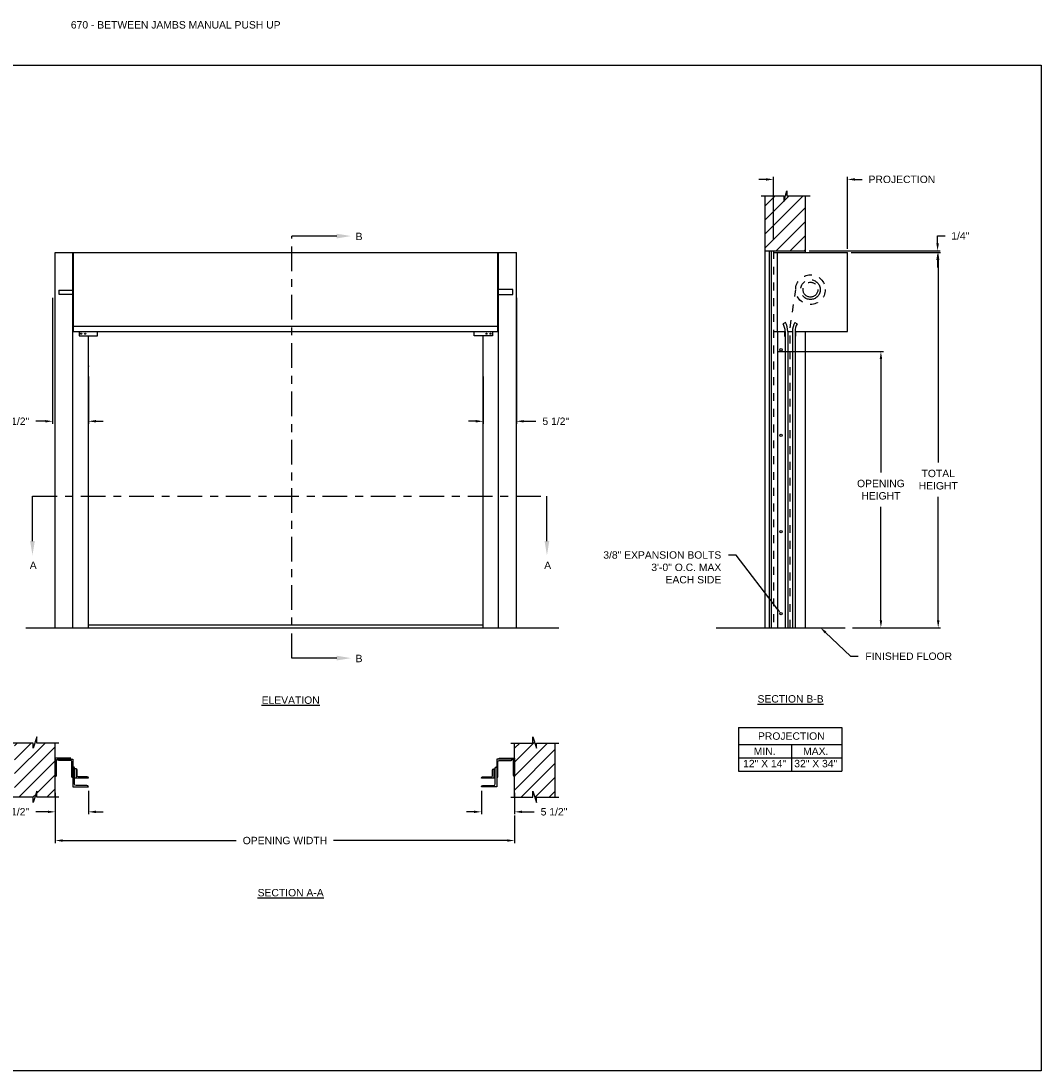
# Model space of a CAD drawing. Header units: inches. Extents: x 169.6 to 213.8, y 195 to 266.5.
# Tile 54 of 58: x 176.2 to 189.1, y 253.2 to 266.5. Entities that reach past the tile are written whole.
import ezdxf
from ezdxf import colors
from ezdxf.entities.mleader import LeaderData, LeaderLine
from ezdxf.math import Vec2, Vec3

# ---------------------------------------------------------------- set-up
doc = ezdxf.new("R2010")
doc.units = ezdxf.units.IN
doc.header["$LTSCALE"] = 0.25
doc.header["$MEASUREMENT"] = 0
for name, pattern in [('CENTER', [2, 1.25, -0.25, 0.25, -0.25]), ('HIDDEN', [0.375, 0.25, -0.125]), ('HIDDEN2', [0.1875, 0.125, -0.0625])]:
    doc.linetypes.add(name, pattern=pattern)
for name, color, linetype in [('ANNOTATIONS', 1, 'Continuous'), ('PUSH UP', 7, 'Continuous'), ('SECTION CUTS', 6, 'CENTER')]:
    doc.layers.add(name, color=color, linetype=linetype)
doc.styles.add('ARIAL', font='arial.ttf', dxfattribs={"height": 0.09375})
doc.styles.get("Standard").update_dxf_attribs({"font": 'romans.shx'})
doc.dimstyles.new('STANDARD$0', dxfattribs={"dimtxt": 0.09375, "dimasz": 0.09375, "dimexe": 0.03125, "dimexo": 0.046875, "dimgap": 0.09, "dimtad": 0, "dimtih": 1, "dimtoh": 1, "dimdec": 4, "dimzin": 0, "dimdsep": 46, "dimtxsty": 'ARIAL', "dimcen": 0.09, "dimadec": 0, "dimazin": 0, "dimtfac": 1, "dimtdec": 4, "dimtofl": 0, "dimtmove": 0, "dimatfit": 1, "dimfxl": 1, "dimtolj": 1, "dimtzin": 0, "dimarcsym": 0})
pattern_1 = [(45, (-17.07342, 2.0819), (-0.08838835, 0.08838835), [])]

# ---------------------------------------------------------------- blocks, each defined once
blk = doc.blocks.new('*D1')
at = {"layer": 'ANNOTATIONS', "color": 0, "lineweight": -2, "transparency": 16777216}
for p, q in [((185.748, 262.283), (187.094, 262.283)), ((187.062, 262.19), (187.062, 260.752)), ((187.062, 258.88), (187.062, 260.318)), ((186.701, 258.787), (187.094, 258.787))]:
    blk.add_line(p, q, dxfattribs=at)
at = {"layer": 'ANNOTATIONS', "color": 0, "transparency": 16777216}
for points in [[(187.047, 262.19), (187.078, 262.19), (187.062, 262.283)], [(187.047, 258.88), (187.078, 258.88), (187.062, 258.787)]]:
    blk.add_solid(points, dxfattribs=at)
at = {"layer": 'defpoints', "color": 0, "transparency": 16777216}
for p in [(185.701, 262.283), (187.062, 262.283), (186.654, 258.787)]:
    blk.add_point(p, dxfattribs=at)
at = {"layer": 'ANNOTATIONS', "color": 0, "transparency": 16777216, "insert": (187.062, 260.535), "char_height": 0.09375, "attachment_point": 5, "style": 'ARIAL'}
blk.add_mtext('\\A1;OPENING \\PHEIGHT', dxfattribs=at)
blk = doc.blocks.new('*D2')
at = {"layer": 'ANNOTATIONS', "color": 0, "lineweight": -2, "transparency": 16777216}
for p, q in [((186.686, 263.537), (187.819, 263.537)), ((187.788, 263.443), (187.788, 260.879)), ((187.788, 258.88), (187.788, 260.444)), ((186.701, 258.787), (187.819, 258.787))]:
    blk.add_line(p, q, dxfattribs=at)
at = {"layer": 'ANNOTATIONS', "color": 0, "transparency": 16777216}
for points in [[(187.772, 263.443), (187.803, 263.443), (187.788, 263.537)], [(187.772, 258.88), (187.803, 258.88), (187.788, 258.787)]]:
    blk.add_solid(points, dxfattribs=at)
at = {"layer": 'defpoints', "color": 0, "transparency": 16777216}
for p in [(186.639, 263.537), (186.654, 258.787), (187.788, 258.787)]:
    blk.add_point(p, dxfattribs=at)
at = {"layer": 'ANNOTATIONS', "color": 0, "transparency": 16777216, "insert": (187.788, 260.662), "char_height": 0.0938, "attachment_point": 5, "style": 'ARIAL'}
blk.add_mtext('\\A1;TOTAL\\PHEIGHT', dxfattribs=at)
blk = doc.blocks.new('*D12')
at = {"layer": 'ANNOTATIONS', "color": 0, "lineweight": -2, "transparency": 16777216}
for p, q in [((185.607, 264.464), (185.514, 264.464)), ((185.701, 263.699), (185.701, 264.495)), ((186.639, 263.584), (186.639, 264.495)), ((186.732, 264.464), (186.826, 264.464))]:
    blk.add_line(p, q, dxfattribs=at)
at = {"layer": 'ANNOTATIONS', "color": 0, "transparency": 16777216}
for points in [[(185.607, 264.479), (185.607, 264.448), (185.701, 264.464)], [(186.732, 264.479), (186.732, 264.448), (186.639, 264.464)]]:
    blk.add_solid(points, dxfattribs=at)
at = {"layer": 'defpoints', "color": 0, "transparency": 16777216}
for p in [(186.639, 264.464), (185.701, 263.652), (186.639, 263.537)]:
    blk.add_point(p, dxfattribs=at)
at = {"layer": 'ANNOTATIONS', "color": 0, "transparency": 16777216, "insert": (187.328, 264.464), "char_height": 0.09375, "attachment_point": 5, "style": 'ARIAL'}
blk.add_mtext('\\A1;PROJECTION', dxfattribs=at)
blk = doc.blocks.new('*D13')
at = {"layer": 'ANNOTATIONS', "color": 0, "lineweight": -2, "transparency": 16777216}
for p, q in [((176.605, 256.698), (176.605, 256.425)), ((177.025, 256.723), (177.025, 256.425)), ((176.511, 256.456), (176.358, 256.456)), ((177.119, 256.456), (177.212, 256.456))]:
    blk.add_line(p, q, dxfattribs=at)
at = {"layer": 'ANNOTATIONS', "color": 0, "transparency": 16777216}
for points in [[(176.511, 256.471), (176.511, 256.44), (176.605, 256.456)], [(177.119, 256.471), (177.119, 256.44), (177.025, 256.456)]]:
    blk.add_solid(points, dxfattribs=at)
at = {"layer": 'defpoints', "color": 0, "transparency": 16777216}
for p in [(176.605, 256.745), (177.025, 256.77), (176.605, 256.456)]:
    blk.add_point(p, dxfattribs=at)
at = {"layer": 'ANNOTATIONS', "color": 0, "transparency": 16777216, "insert": (176.105, 256.456), "char_height": 0.0938, "attachment_point": 5, "style": 'ARIAL'}
blk.add_mtext('\\A1;5 1/2"', dxfattribs=at)
blk = doc.blocks.new('*D14')
at = {"layer": 'ANNOTATIONS', "color": 0, "lineweight": -2, "transparency": 16777216}
for p, q in [((187.78, 263.653), (187.78, 263.748)), ((187.78, 263.748), (187.874, 263.748)), ((186.154, 263.559), (187.811, 263.559)), ((186.686, 263.537), (187.811, 263.537)), ((187.78, 263.443), (187.78, 263.349))]:
    blk.add_line(p, q, dxfattribs=at)
at = {"layer": 'ANNOTATIONS', "color": 0, "transparency": 16777216}
for points in [[(187.764, 263.653), (187.796, 263.653), (187.78, 263.559)], [(187.764, 263.443), (187.796, 263.443), (187.78, 263.537)]]:
    blk.add_solid(points, dxfattribs=at)
at = {"layer": 'defpoints', "color": 0, "transparency": 16777216}
for p in [(186.107, 263.559), (186.639, 263.537), (187.78, 263.559)]:
    blk.add_point(p, dxfattribs=at)
at = {"layer": 'ANNOTATIONS', "color": 0, "transparency": 16777216, "insert": (188.068, 263.748), "char_height": 0.0938, "attachment_point": 5, "style": 'ARIAL'}
blk.add_mtext('\\A1;1/4"', dxfattribs=at)
blk = doc.blocks.new('*D9')
at = {"layer": 'ANNOTATIONS', "color": 0, "lineweight": -2, "transparency": 16777216}
for p, q in [((182.002, 256.723), (182.002, 256.425)), ((182.422, 256.698), (182.422, 256.425)), ((181.909, 256.456), (181.815, 256.456)), ((182.516, 256.456), (182.669, 256.456))]:
    blk.add_line(p, q, dxfattribs=at)
at = {"layer": 'ANNOTATIONS', "color": 0, "transparency": 16777216}
for points in [[(181.909, 256.471), (181.909, 256.44), (182.002, 256.456)], [(182.516, 256.471), (182.516, 256.44), (182.422, 256.456)]]:
    blk.add_solid(points, dxfattribs=at)
at = {"layer": 'defpoints', "color": 0, "transparency": 16777216}
for p in [(182.002, 256.77), (182.422, 256.745), (182.422, 256.456)]:
    blk.add_point(p, dxfattribs=at)
at = {"layer": 'ANNOTATIONS', "color": 0, "transparency": 16777216, "insert": (182.922, 256.456), "char_height": 0.0938, "attachment_point": 5, "style": 'ARIAL'}
blk.add_mtext('\\A1;5 1/2"', dxfattribs=at)
blk = doc.blocks.new('*D10')
at = {"layer": 'ANNOTATIONS', "color": 0, "lineweight": -2, "transparency": 16777216}
for p, q in [((176.572, 262.964), (176.572, 261.37)), ((177.025, 261.968), (177.025, 261.37)), ((176.479, 261.401), (176.359, 261.401)), ((177.119, 261.401), (177.212, 261.401))]:
    blk.add_line(p, q, dxfattribs=at)
at = {"layer": 'ANNOTATIONS', "color": 0, "transparency": 16777216}
for points in [[(176.479, 261.417), (176.479, 261.386), (176.572, 261.401)], [(177.119, 261.417), (177.119, 261.386), (177.025, 261.401)]]:
    blk.add_solid(points, dxfattribs=at)
at = {"layer": 'defpoints', "color": 0, "transparency": 16777216}
for p in [(176.572, 263.011), (177.025, 262.015), (176.572, 261.401)]:
    blk.add_point(p, dxfattribs=at)
at = {"layer": 'ANNOTATIONS', "color": 0, "transparency": 16777216, "insert": (176.106, 261.401), "char_height": 0.0938, "attachment_point": 5, "style": 'ARIAL'}
blk.add_mtext('\\A1;5 1/2"', dxfattribs=at)
blk = doc.blocks.new('*D11')
at = {"layer": 'ANNOTATIONS', "color": 0, "lineweight": -2, "transparency": 16777216}
for p, q in [((182.445, 262.964), (182.445, 261.37)), ((182.025, 261.968), (182.025, 261.37)), ((181.931, 261.401), (181.837, 261.401)), ((182.539, 261.401), (182.691, 261.401))]:
    blk.add_line(p, q, dxfattribs=at)
at = {"layer": 'ANNOTATIONS', "color": 0, "transparency": 16777216}
for points in [[(181.931, 261.417), (181.931, 261.386), (182.025, 261.401)], [(182.539, 261.417), (182.539, 261.386), (182.445, 261.401)]]:
    blk.add_solid(points, dxfattribs=at)
at = {"layer": 'defpoints', "color": 0, "transparency": 16777216}
for p in [(182.445, 263.011), (182.025, 262.015), (182.445, 261.401)]:
    blk.add_point(p, dxfattribs=at)
at = {"layer": 'ANNOTATIONS', "color": 0, "transparency": 16777216, "insert": (182.944, 261.401), "char_height": 0.0938, "attachment_point": 5, "style": 'ARIAL'}
blk.add_mtext('\\A1;5 1/2"', dxfattribs=at)
blk = doc.blocks.new('*D15')
at = {"layer": 'ANNOTATIONS', "color": 0, "lineweight": -2, "transparency": 16777216}
for p, q in [((176.605, 256.554), (176.605, 256.061)), ((182.422, 256.409), (182.422, 256.061)), ((176.699, 256.092), (178.897, 256.092)), ((182.329, 256.092), (180.13, 256.092))]:
    blk.add_line(p, q, dxfattribs=at)
at = {"layer": 'ANNOTATIONS', "color": 0, "transparency": 16777216}
for points in [[(176.699, 256.108), (176.699, 256.077), (176.605, 256.092)], [(182.329, 256.108), (182.329, 256.077), (182.422, 256.092)]]:
    blk.add_solid(points, dxfattribs=at)
at = {"layer": 'defpoints', "color": 0, "transparency": 16777216}
for p in [(176.605, 256.601), (182.422, 256.456), (182.422, 256.092)]:
    blk.add_point(p, dxfattribs=at)
at = {"layer": 'ANNOTATIONS', "color": 0, "transparency": 16777216, "insert": (179.514, 256.092), "char_height": 0.09375, "attachment_point": 5, "style": 'ARIAL'}
blk.add_mtext('\\A1;OPENING WIDTH', dxfattribs=at)

msp = doc.modelspace()

# ---------------------------------------------------------------- hatches: boundary and pattern name
at = {"layer": 'PUSH UP', "linetype": 'Continuous'}
h = msp.add_hatch(dxfattribs=at)
h.set_pattern_fill('ANSI31', color=256, style=0)
h.set_pattern_definition([(45, (-16.52207, 2.0819), (-0.08838835, 0.08838835), [])])
h.paths.add_polyline_path([(186.10744, 263.52006), (186.10744, 264.25465), (185.87094, 264.25465), (185.87094, 264.31931), (185.83253, 264.18595), (185.83253, 264.25465), (185.59181, 264.25465), (185.59181, 263.70435)])
h.paths.add_polyline_path([(185.59181, 263.70435), (185.59181, 263.55885), (186.10744, 263.55885), (186.10744, 263.50629), (186.10744, 263.52006)])
at = {"layer": 'PUSH UP'}
h = msp.add_hatch(dxfattribs=at)
h.set_pattern_fill('ANSI31', color=256, style=0)
h.set_pattern_definition(pattern_1)
h.paths.add_polyline_path([(176.32635, 257.26298), (176.32635, 257.32709), (176.08914, 257.32709), (176.08914, 256.63959), (176.32635, 256.63959), (176.32635, 256.57548), (176.37325, 256.71755), (176.37325, 256.63959), (176.60477, 256.63959), (176.60477, 257.32709), (176.37325, 257.32709), (176.37325, 257.40505)])
h = msp.add_hatch(dxfattribs=at)
h.set_pattern_fill('ANSI31', color=256, style=0)
h.set_pattern_definition(pattern_1)
h.paths.add_polyline_path([(182.70083, 257.26298), (182.70083, 257.32709), (182.93803, 257.32709), (182.93803, 256.63959), (182.70083, 256.63959), (182.70083, 256.57548), (182.65393, 256.71755), (182.65393, 256.63959), (182.42241, 256.63959), (182.42241, 257.32709), (182.65393, 257.32709), (182.65393, 257.40505)])

# ---------------------------------------------------------------- linework, layer by layer
at = {"layer": 'ANNOTATIONS'}
for p, q in [((185.25869, 257.52162), (185.25869, 256.97025)), ((185.25869, 257.52162), (186.56646, 257.52162)), ((186.56646, 257.52162), (186.56646, 256.97025)), ((185.25869, 257.31015), (186.56646, 257.31015)), ((185.93154, 257.31015), (185.93154, 256.97025)), ((185.25869, 257.1402), (186.56646, 257.1402)), ((185.25869, 256.97025), (186.56646, 256.97025))]:
    msp.add_line(p, q, dxfattribs=at)
at = {"layer": 'defpoints'}
msp.add_lwpolyline([(189.08986, 253.17405), (169.61998, 253.17405), (169.61998, 265.90916), (189.08986, 265.90916)], close=True, dxfattribs=at)
at = {"layer": 'PUSH UP', "linetype": 'Continuous'}
for p, q in [((185.54543, 264.25465), (185.83253, 264.25465)), ((185.59181, 264.25465), (185.59181, 258.78663)), ((185.83253, 264.18595), (185.87094, 264.31931)), ((185.83253, 264.25465), (185.83253, 264.18595)), ((185.87094, 264.31931), (185.87094, 264.25465)), ((185.87094, 264.25465), (186.16613, 264.25465)), ((186.10744, 263.53663), (186.10744, 264.25465)), ((176.60477, 258.78663), (176.60477, 263.53663)), ((176.60477, 263.53663), (182.44491, 263.53663)), ((176.82946, 258.78663), (176.82946, 263.53663)), ((176.83734, 262.53663), (176.83734, 263.53663)), ((182.21234, 262.53663), (182.21234, 263.53663)), ((182.22022, 258.78663), (182.22022, 263.53663)), ((182.44491, 258.78663), (182.44491, 263.53663)), ((185.59181, 263.55885), (186.10744, 263.55885)), ((185.64571, 263.55885), (185.64571, 258.78663)), ((185.67341, 263.55885), (185.67341, 258.78663)), ((185.70119, 263.53663), (186.63869, 263.53663)), ((185.75396, 262.53663), (185.75396, 263.53663)), ((186.63869, 262.53663), (186.63869, 263.53663)), ((182.39984, 263.06788), (182.21234, 263.06788)), ((182.21234, 263.00538), (182.39984, 263.00538)), ((182.39984, 263.00538), (182.39984, 263.06788)), ((182.21234, 262.60244), (176.83734, 262.60244)), ((185.85171, 262.65222), (185.8228, 262.63524)), ((185.97254, 262.65222), (186.00145, 262.63524)), ((176.83734, 262.53663), (182.21234, 262.53663)), ((176.90798, 262.53663), (176.90798, 262.48421)), ((176.90798, 262.48421), (177.13878, 262.48421)), ((177.02484, 258.78663), (177.02484, 262.48421)), ((177.13878, 262.48421), (177.13878, 262.53663)), ((181.91089, 262.48421), (181.91089, 262.53663)), ((182.1417, 262.48421), (181.91089, 262.48421)), ((182.02484, 258.78663), (182.02484, 262.48421)), ((182.1417, 262.53663), (182.1417, 262.48421)), ((185.70119, 262.53663), (185.84963, 262.53663)), ((185.75152, 262.53663), (185.75152, 258.78663)), ((185.84181, 262.53663), (185.84181, 262.47813)), ((185.84181, 262.47813), (185.84963, 262.47813)), ((185.84963, 262.53663), (185.84963, 258.78663)), ((185.88315, 262.53663), (185.9411, 262.53663)), ((185.88315, 262.53663), (185.88315, 258.78663)), ((185.9411, 262.53663), (185.9411, 258.78663)), ((185.97463, 262.53663), (186.63869, 262.53663)), ((185.97463, 262.53663), (185.97463, 258.78663)), ((185.98244, 262.47813), (185.97463, 262.47813)), ((185.98244, 262.53663), (185.98244, 262.47813)), ((186.10744, 258.78663), (186.10744, 262.53663)), ((184.97621, 258.78663), (186.60744, 258.78663)), ((176.32635, 257.32709), (176.04227, 257.32709)), ((176.37325, 257.40505), (176.32635, 257.26298)), ((176.32635, 257.26298), (176.32635, 257.32709)), ((176.37325, 257.32709), (176.37325, 257.40505)), ((176.65164, 257.32709), (176.37325, 257.32709)), ((182.37553, 257.32709), (182.65393, 257.32709)), ((182.65393, 257.32709), (182.65393, 257.40505)), ((182.65393, 257.40505), (182.70083, 257.26298)), ((182.70083, 257.26298), (182.70083, 257.32709)), ((182.70083, 257.32709), (182.98491, 257.32709)), ((176.82946, 257.12198), (176.82946, 256.77029)), ((182.19772, 257.12198), (182.19772, 256.77029)), ((176.82946, 256.88752), (176.82946, 256.88752)), ((176.86853, 256.99985), (176.849, 256.99985)), ((177.02484, 256.88262), (176.849, 256.88262)), ((177.02484, 256.88262), (177.02484, 256.88262)), ((182.00234, 256.88262), (182.00234, 256.88262)), ((182.15864, 256.99985), (182.17818, 256.99985)), ((182.19772, 256.88752), (182.19772, 256.88752)), ((176.32635, 256.63959), (176.04227, 256.63959)), ((176.37325, 256.71755), (176.32635, 256.57548)), ((176.32635, 256.57548), (176.32635, 256.63959)), ((176.37325, 256.63959), (176.37325, 256.71755)), ((176.65164, 256.63959), (176.37325, 256.63959)), ((182.37553, 256.63959), (182.65393, 256.63959)), ((182.65393, 256.63959), (182.65393, 256.71755)), ((182.65393, 256.71755), (182.70083, 256.57548)), ((182.70083, 256.63959), (182.98491, 256.63959)), ((182.70083, 256.57548), (182.70083, 256.63959))]:
    msp.add_line(p, q, dxfattribs=at)
at = {"layer": 'PUSH UP', "linetype": 'HIDDEN2'}
msp.add_line((185.70119, 263.55885), (185.70119, 258.78663), dxfattribs=at)
at = {"layer": 'PUSH UP'}
for p, q in [((176.65214, 263.06258), (176.83734, 263.06258)), ((176.65214, 263.06258), (176.65214, 263.01068)), ((176.65214, 263.01068), (176.83734, 263.01068)), ((176.23185, 258.78663), (182.984, 258.78663)), ((182.02484, 258.81788), (177.02484, 258.81788)), ((176.60477, 256.63959), (176.60477, 257.32709)), ((182.42241, 256.63959), (182.42241, 257.32709)), ((182.93803, 256.63959), (182.93803, 257.32709))]:
    msp.add_line(p, q, dxfattribs=at)
at = {"layer": 'PUSH UP', "linetype": 'HIDDEN'}
for p, q in [((185.91213, 262.58452), (185.98508, 263.06803)), ((185.91213, 258.78663), (185.91213, 262.58452))]:
    msp.add_line(p, q, dxfattribs=at)
at = {"layer": 'PUSH UP', "linetype": 'Continuous'}
for points in [[(176.7855, 257.12198, 0.41421356), (176.80015, 257.13663), (176.60477, 257.13663), (176.60477, 256.90217, 0.41421356), (176.61942, 256.91683), (176.61942, 257.10732, -0.41421356), (176.63408, 257.12198)], [(176.82946, 256.88752, -0.41421356), (176.8148, 256.90217), (176.8148, 257.09267, 0.41421356), (176.80015, 257.10732), (176.64873, 257.10732, -0.41421356), (176.63408, 257.12198), (176.82946, 257.12198)], [(176.82946, 256.77029), (177.02484, 256.77029, 0.41421356), (177.0053, 256.78983), (176.86853, 256.78983, -0.41421356), (176.849, 256.80937), (176.849, 257.00903, 0.41421356), (176.82946, 257.02857)], [(182.19772, 256.77029), (182.00234, 256.77029, -0.41421356), (182.02188, 256.78983), (182.15864, 256.78983, 0.41421356), (182.17818, 256.80937), (182.17818, 257.00903, -0.41421356), (182.19772, 257.02857)], [(182.19772, 256.88752, 0.41421356), (182.21237, 256.90217), (182.21237, 257.09267, -0.41421356), (182.22703, 257.10732), (182.37845, 257.10732, 0.41421356), (182.3931, 257.12198), (182.19772, 257.12198)], [(182.24168, 257.12198, -0.41421356), (182.22703, 257.13663), (182.42241, 257.13663), (182.42241, 256.90217, -0.41421356), (182.40776, 256.91683), (182.40776, 257.10732, 0.41421356), (182.3931, 257.12198)], [(177.02484, 256.88262, 0.41421356), (177.01019, 256.89727), (176.89784, 256.89727, -0.41421356), (176.88319, 256.91193), (176.88319, 256.98519, 0.41421356), (176.86853, 256.99985), (176.86853, 256.88262)], [(182.17818, 256.88262), (182.00234, 256.88262, -0.41421356), (182.01699, 256.89727), (182.12934, 256.89727, 0.41421356), (182.14399, 256.91193), (182.14399, 256.98519, -0.41421356), (182.15864, 256.99985), (182.15864, 256.88262)]]:
    msp.add_lwpolyline(points, format="xyb", dxfattribs=at)
at = {"layer": 'PUSH UP', "linetype": 'HIDDEN'}
msp.add_circle((186.16994, 263.06788), 0.1875, dxfattribs=at)
at = {"layer": 'PUSH UP', "linetype": 'CENTER'}
for radius in [0.125, 0.09375]:
    msp.add_circle((186.16994, 263.06788), radius, dxfattribs=at)
at = {"layer": 'PUSH UP', "linetype": 'Continuous'}
for centre, radius in [((176.93203, 262.51042), 0.00781), ((176.98321, 262.51042), 0.00781), ((182.06647, 262.51042), 0.00781), ((182.11765, 262.51042), 0.00781), ((185.79716, 262.30614), 0.01562), ((185.79716, 261.22213), 0.01562), ((185.79716, 260.00338), 0.01562), ((185.79716, 258.96583), 0.01562)]:
    msp.add_circle(centre, radius, dxfattribs=at)
for centre, radius, start, end in [((185.65498, 262.53663), 0.19465, 0, 30.436314), ((185.65498, 262.53663), 0.22817, 0, 30.436314), ((186.16927, 262.53663), 0.22817, 149.563686, 180), ((186.16927, 262.53663), 0.19465, 149.563686, 180)]:
    msp.add_arc(centre, radius, start, end, dxfattribs=at)
at = {"layer": 'PUSH UP', "linetype": 'ByBlock'}
msp.add_point((177.02484, 262.09913), dxfattribs=at)
at = {"layer": 'SECTION CUTS'}
for p, q in [((179.6011, 258.4024), (179.6011, 263.7466)), ((176.31628, 260.45324), (182.83223, 260.45324))]:
    msp.add_line(p, q, dxfattribs=at)

# ---------------------------------------------------------------- texts
at = {"layer": 'ANNOTATIONS', "insert": (176.80234, 266.46818), "char_height": 0.09375, "width": 6.6097632, "attachment_point": 1, "line_spacing_factor": 0.86134, "style": 'ARIAL'}
msp.add_mtext('670 - BETWEEN JAMBS MANUAL PUSH UP', dxfattribs=at)
at = {"layer": 'ANNOTATIONS', "char_height": 0.09375, "attachment_point": 2, "style": 'ARIAL'}
for s, insert, width in [('{\\LELEVATION}', (179.58646, 257.91717), 3.0834986), ('{\\LSECTION B-B}', (185.91787, 257.93313), 1.3823677), ('{\\LSECTION A-A}', (179.58646, 255.47934), 1.3823677)]:
    msp.add_mtext(s, dxfattribs=dict(at, insert=insert, width=width))
for s, width, insert in [('PROJECTION ', 1.7594917, (185.92738, 257.46219)), ('MIN.\\P12" X 14" ', 0.6711642, (185.58926, 257.2702)), ('MAX.\\P32" X 34"', 0.6567117, (186.23669, 257.2702))]:
    msp.add_mtext_dynamic_manual_height_columns(s, width=width, gutter_width=1.36268, heights=[0], dxfattribs=dict(at, insert=insert))
at = {"layer": 'SECTION CUTS', "style": 'ARIAL'}
for s, p in [('B', (180.40913, 263.69491)), ('A', (176.2818, 259.5308)), ('A', (182.79775, 259.5308)), ('B', (180.40913, 258.35071))]:
    msp.add_text(s, height=0.09375, dxfattribs=at).set_placement(p)

# ---------------------------------------------------------------- dimensions: what is measured, and where the dimension line sits
at = {"layer": 'ANNOTATIONS'}
for base, p1, p2, text, picture, middle in [((186.63869, 264.46385), (185.70119, 263.65168), (186.63869, 263.53663), 'PROJECTION', '*D12', (187.3278, 264.46385)), ((182.44491, 261.40143), (182.02484, 262.01481), (182.44491, 263.01068), '5 1/2"', '*D11', (182.9437, 261.40143)), ((182.42241, 256.45587), (182.00234, 256.77029), (182.42241, 256.74516), '5 1/2"', '*D9', (182.92241, 256.45587)), ((182.42241, 256.09241), (176.60477, 256.60053), (182.42241, 256.45587), 'OPENING WIDTH', '*D15', (179.51359, 256.09241))]:
    dim = msp.add_linear_dim(base=base, p1=p1, p2=p2, text=text, dimstyle='STANDARD$0', dxfattribs=at)
    dim.commit()
    dim.dimension.update_dxf_attribs({"geometry": picture, "text_midpoint": middle, "dimtype": 160})
for base, p1, p2, angle, text, picture, middle in [((187.77994, 263.55885), (186.63869, 263.53663), (186.10744, 263.55885), 90, '1/4"', '*D14', (188.06777, 263.74814)), ((187.78775, 258.78663), (186.63869, 263.53663), (186.65431, 258.78663), 90, 'TOTAL\\PHEIGHT', '*D2', (187.78775, 260.66163)), ((176.57241, 261.40143), (177.02484, 262.01481), (176.57241, 263.01068), 180, '5 1/2"', '*D10', (176.10598, 261.40143)), ((176.60477, 256.45587), (177.02484, 256.77029), (176.60477, 256.74516), 180, '5 1/2"', '*D13', (176.10477, 256.45587))]:
    dim = msp.add_linear_dim(base=base, p1=p1, p2=p2, angle=angle, text=text, dimstyle='STANDARD$0', dxfattribs=at)
    dim.commit()
    dim.dimension.update_dxf_attribs({"geometry": picture, "text_midpoint": middle, "dimtype": 160})
dim = msp.add_linear_dim(base=(187.06226, 262.28327), p1=(186.65431, 258.78663), p2=(185.70119, 262.28327), angle=90, text='OPENING \\PHEIGHT', dimstyle='STANDARD$0', dxfattribs=at)
dim.commit()
dim.dimension.update_dxf_attribs({"geometry": '*D1', "text_midpoint": (187.06226, 260.53495)})

# ---------------------------------------------------------------- leaders
ml = msp.add_multileader_mtext('Standard', dxfattribs=at)
ml.set_content('3/8" EXPANSION BOLTS\\P3\'-0" O.C. MAX\\PEACH SIDE', color=256, style='ARIAL')
ml.set_leader_properties()
ml.build(insert=Vec2(0, 0))
ml.multileader.update_dxf_attribs({"dogleg_length": 0.36, "arrow_head_size": 0.09375})
ctx = ml.context
ctx.base_point, ctx.char_height, ctx.arrow_head_size, ctx.landing_gap_size, ctx.plane_origin = Vec3(183.46788, 259.70743), 0.09375, 0.09375, 0.09, Vec3(183.13058, 258.26436)
ctx.text_align_type = 2
notes = []
notes.append((ctx, [(1, (1, 1, 0), (185.22844, 259.70743), (-1, 0), 0.09796, [(0, [(185.79716, 258.96583)], 0, [])])]))
ctx.mtext.insert, ctx.mtext.width, ctx.mtext.alignment, ctx.mtext.flow_direction = Vec3(185.04048, 259.7551), 1.5321608, 3, 5
ml = msp.add_multileader_mtext('Standard', dxfattribs=at)
ml.set_content('FINISHED FLOOR', color=256, style='ARIAL')
ml.set_leader_properties()
ml.build(insert=Vec2(0, 0))
ml.multileader.update_dxf_attribs({"dogleg_length": 0.36, "arrow_head_size": 0.09375})
ctx = ml.context
ctx.base_point, ctx.char_height, ctx.arrow_head_size, ctx.landing_gap_size, ctx.plane_origin = Vec3(186.77481, 258.42556), 0.09375, 0.09375, 0.09, Vec3(185.98978, 257.99233)
notes.append((ctx, [(0, (1, 1, 0), (186.67686, 258.42556), (1, 0), 0.09796, [(0, [(186.29269, 258.79163)], 0, [])])]))
ctx.mtext.insert, ctx.mtext.flow_direction = Vec3(186.86481, 258.47323), 5
at = {"layer": 'SECTION CUTS'}
ml = msp.add_multileader_mtext('Standard', dxfattribs=at)
ml.set_content('', color=256)
ml.set_leader_properties()
ml.build(insert=Vec2(0, 0))
ml.multileader.update_dxf_attribs({"dogleg_length": 0, "arrow_head_size": 0.18})
ctx = ml.context
ctx.base_point, ctx.char_height, ctx.arrow_head_size, ctx.landing_gap_size, ctx.plane_origin, ctx.plane_x_axis, ctx.plane_y_axis = Vec3(179.6011, 263.7466), 0.18, 0.18, 0, Vec3(180.35062, 263.7466), Vec3(0, 1), Vec3(-1, 0)
notes.append((ctx, [(0, (1, 1, 0), (179.6011, 263.7466), (1, 0), 0, [(0, [(180.35062, 263.7466)], 0, [])])]))
ctx.mtext.insert, ctx.mtext.text_direction, ctx.mtext.rotation, ctx.mtext.flow_direction = Vec3(179.5111, 263.7466), Vec3(0, 1), 1.57079633, 5
ml = msp.add_multileader_mtext('Standard', dxfattribs=at)
ml.set_content('', color=256)
ml.set_leader_properties()
ml.build(insert=Vec2(0, 0))
ml.multileader.update_dxf_attribs({"dogleg_length": 0, "arrow_head_size": 0.18})
ctx = ml.context
ctx.base_point, ctx.char_height, ctx.arrow_head_size, ctx.landing_gap_size, ctx.plane_origin = Vec3(176.31628, 260.45324), 0.18, 0.18, 0, Vec3(176.31628, 259.70371)
notes.append((ctx, [(0, (1, 1, 0), (176.31628, 260.45324), (1, 0), 0, [(0, [(176.31628, 259.70371)], 0, [])])]))
ctx.mtext.insert, ctx.mtext.flow_direction = Vec3(176.31628, 260.54324), 5
ml = msp.add_multileader_mtext('Standard', dxfattribs=at)
ml.set_content('', color=256)
ml.set_leader_properties()
ml.build(insert=Vec2(0, 0))
ml.multileader.update_dxf_attribs({"dogleg_length": 0, "arrow_head_size": 0.18})
ctx = ml.context
ctx.base_point, ctx.char_height, ctx.arrow_head_size, ctx.landing_gap_size, ctx.plane_origin = Vec3(182.83223, 260.45324), 0.18, 0.18, 0, Vec3(182.83223, 259.70371)
notes.append((ctx, [(0, (1, 1, 0), (182.83223, 260.45324), (1, 0), 0, [(0, [(182.83223, 259.70371)], 0, [])])]))
ctx.mtext.insert, ctx.mtext.flow_direction = Vec3(182.83223, 260.54324), 5
ml = msp.add_multileader_mtext('Standard', dxfattribs=at)
ml.set_content('', color=256)
ml.set_leader_properties()
ml.build(insert=Vec2(0, 0))
ml.multileader.update_dxf_attribs({"dogleg_length": 0, "arrow_head_size": 0.18})
ctx = ml.context
ctx.base_point, ctx.char_height, ctx.arrow_head_size, ctx.landing_gap_size, ctx.plane_origin, ctx.plane_x_axis, ctx.plane_y_axis = Vec3(179.6011, 258.4024), 0.18, 0.18, 0, Vec3(180.35062, 258.4024), Vec3(0, 1), Vec3(-1, 0)
notes.append((ctx, [(0, (1, 1, 0), (179.6011, 258.4024), (1, 0), 0, [(0, [(180.35062, 258.4024)], 0, [])])]))
ctx.mtext.insert, ctx.mtext.text_direction, ctx.mtext.rotation, ctx.mtext.flow_direction = Vec3(179.5111, 258.4024), Vec3(0, 1), 1.57079633, 5
for ctx, leaders in notes:
    for number, flags, end, landing, length, lines in leaders:
        leader = LeaderData()
        leader.index, (leader.has_last_leader_line, leader.has_dogleg_vector, leader.attachment_direction) = number, flags
        leader.last_leader_point, leader.dogleg_vector, leader.dogleg_length = Vec3(end), Vec3(landing), length
        for number, points, colour, breaks in lines:
            line = LeaderLine()
            line.index, line.vertices, line.color, line.breaks = number, Vec3.list(points), colors.encode_raw_color(colour), breaks
            leader.lines.append(line)
        ctx.leaders.append(leader)

doc.saveas('drawing.dxf')
